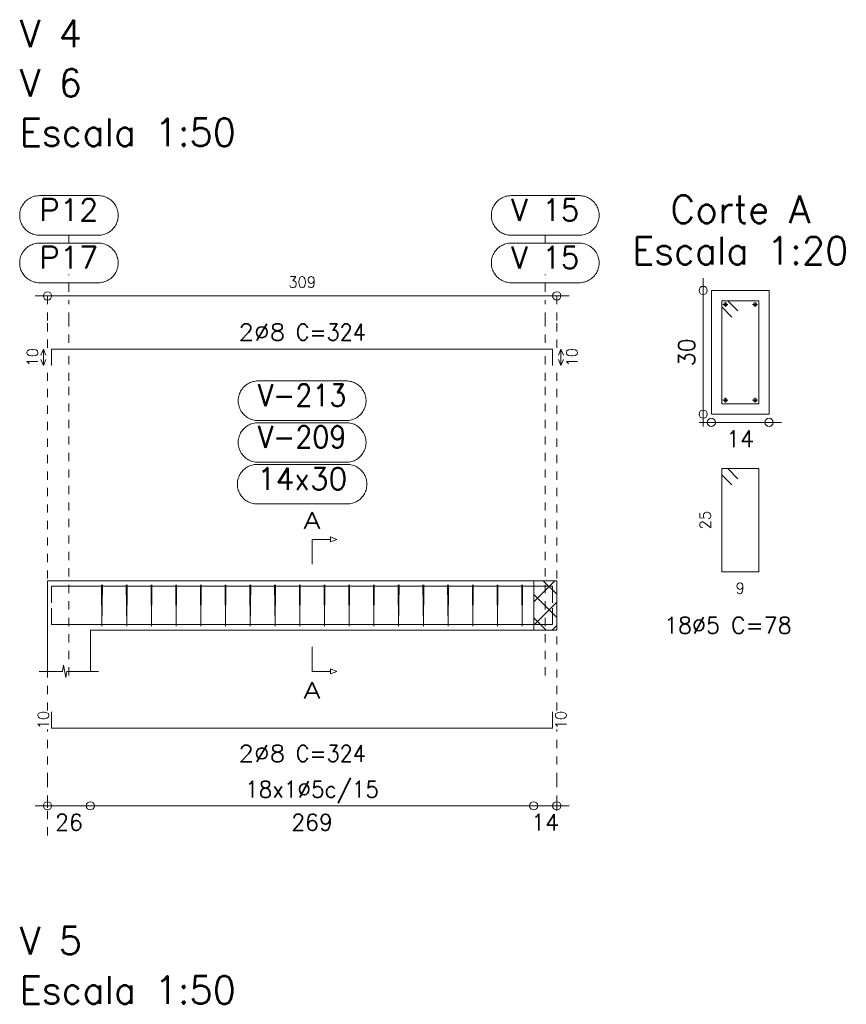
# Model space of a CAD drawing. Header units: millimetres. Extents: x -80 to 444, y 0 to 170.
# Tile 77 of 133: x 220 to 230, y 16 to 28. Entities that reach past the tile are written whole.
import ezdxf
from ezdxf.enums import TextEntityAlignment as Align

# ---------------------------------------------------------------- set-up
doc = ezdxf.new("R2010")
doc.units = ezdxf.units.MM
doc.linetypes.add('CYPE_PUNTO', pattern=[0.075, 0, -0.075])
for name, color, linetype, lineweight in [('ARM_COMPRIMENTOS', 3, 'Continuous', 0), ('ARM_DENTRO_VIGA', 4, 'Continuous', 15), ('ARM_ESTRIBOS', 3, 'Continuous', 0), ('ARM_TEXTOS', 3, 'Continuous', 0), ('COT_COTAS', 3, 'Continuous', 0), ('COT_EST', 3, 'Continuous', 0), ('COT_LIN_APOIOS', 2, 'CYPE_PUNTO', 0), ('COT_LIN_AUX_COTA', 2, 'CYPE_PUNTO', 0), ('MARCAS_PLANTA', 3, 'Continuous', 0), ('REF_NOME', 3, 'Continuous', 0), ('REF_REFERENCIA', 3, 'Continuous', 0), ('SEC_CONTORNOS', 2, 'Continuous', 9), ('SEC_DIM_VIGA', 3, 'Continuous', 0), ('TEXTO_REF_NOME', 3, 'Continuous', 0), ('TEXTO_REF_REFERENCIA', 3, 'Continuous', 0), ('TXT_COMP', 3, 'Continuous', 0), ('TXT_EST', 3, 'Continuous', 0)]:
    doc.layers.add(name, color=color, linetype=linetype, lineweight=lineweight)
doc.styles.add('CYPETXT', font='romans', dxfattribs={"height": 0.2})

msp = doc.modelspace()

# ---------------------------------------------------------------- linework, layer by layer
at = {"layer": 'ARM_COMPRIMENTOS'}
for p, q in [((220.4809, 23.9599), (220.4509, 23.8849)), ((220.4809, 23.9599), (220.5109, 23.8849)), ((220.4809, 23.7599), (220.4809, 23.9599)), ((226.7609, 23.9599), (226.7309, 23.8849)), ((226.7609, 23.9599), (226.7909, 23.8849)), ((226.7609, 23.9599), (226.7609, 23.7599)), ((220.4809, 23.7599), (220.4509, 23.8349)), ((220.4809, 23.7599), (220.5109, 23.8349)), ((226.7609, 23.7599), (226.7309, 23.8349)), ((226.7609, 23.7599), (226.7909, 23.8349))]:
    msp.add_line(p, q, dxfattribs=at)
at = {"layer": 'ARM_DENTRO_VIGA'}
for p, q in [((228.7274, 24.5009), (228.7874, 24.5009)), ((228.7574, 24.5309), (228.7574, 24.4709)), ((229.0874, 24.5009), (229.1474, 24.5009)), ((229.1174, 24.5309), (229.1174, 24.4709)), ((228.7274, 23.3409), (228.7874, 23.3409)), ((228.7574, 23.3709), (228.7574, 23.3109)), ((229.0874, 23.3409), (229.1474, 23.3409)), ((229.1174, 23.3709), (229.1174, 23.3109))]:
    msp.add_line(p, q, dxfattribs=at)
for points in [[(220.5809, 23.7599), (220.5809, 23.9599), (226.6609, 23.9599), (226.6609, 23.7599)], [(220.5809, 20.8836), (220.5809, 21.0836), (226.6609, 21.0836), (226.6609, 20.8836)], [(220.5809, 20.8196), (220.5809, 20.6196), (226.6609, 20.6196), (226.6609, 20.8196)], [(220.5809, 19.5616), (220.5809, 19.3616), (226.6609, 19.3616), (226.6609, 19.5616)]]:
    msp.add_lwpolyline(points, dxfattribs=at)
for centre in [(228.7574, 24.5009), (229.1174, 24.5009), (228.7574, 23.3409), (229.1174, 23.3409)]:
    msp.add_circle(centre, 0.02, dxfattribs=at)
at = {"layer": 'ARM_ESTRIBOS'}
for points in [[(228.9099, 24.4234), (228.7874, 24.5459), (228.7124, 24.5459), (228.7124, 23.2959), (229.1624, 23.2959), (229.1624, 24.5459), (228.7124, 24.5459), (228.7124, 24.4709), (228.8349, 24.3484)], [(228.9099, 22.3884), (228.7874, 22.5109), (228.7124, 22.5109), (228.7124, 21.2609), (229.1624, 21.2609), (229.1624, 22.5109), (228.7124, 22.5109), (228.7124, 22.4359), (228.8349, 22.3134)], [(221.1969, 21.0526), (221.1969, 21.1016), (221.1919, 20.6016), (221.1869, 21.1016), (221.1869, 21.0716), (221.1869, 21.0226)], [(221.4969, 21.0526), (221.4969, 21.1016), (221.4919, 20.6016), (221.4869, 21.1016), (221.4869, 21.0716), (221.4869, 21.0226)], [(221.7969, 21.0526), (221.7969, 21.1016), (221.7919, 20.6016), (221.7869, 21.1016), (221.7869, 21.0716), (221.7869, 21.0226)], [(222.0969, 21.0526), (222.0969, 21.1016), (222.0919, 20.6016), (222.0869, 21.1016), (222.0869, 21.0716), (222.0869, 21.0226)], [(222.3969, 21.0526), (222.3969, 21.1016), (222.3919, 20.6016), (222.3869, 21.1016), (222.3869, 21.0716), (222.3869, 21.0226)], [(222.6969, 21.0526), (222.6969, 21.1016), (222.6919, 20.6016), (222.6869, 21.1016), (222.6869, 21.0716), (222.6869, 21.0226)], [(222.9969, 21.0526), (222.9969, 21.1016), (222.9919, 20.6016), (222.9869, 21.1016), (222.9869, 21.0716), (222.9869, 21.0226)], [(223.2969, 21.0526), (223.2969, 21.1016), (223.2919, 20.6016), (223.2869, 21.1016), (223.2869, 21.0716), (223.2869, 21.0226)], [(223.5969, 21.0526), (223.5969, 21.1016), (223.5919, 20.6016), (223.5869, 21.1016), (223.5869, 21.0716), (223.5869, 21.0226)], [(223.8969, 21.0526), (223.8969, 21.1016), (223.8919, 20.6016), (223.8869, 21.1016), (223.8869, 21.0716), (223.8869, 21.0226)], [(224.1969, 21.0526), (224.1969, 21.1016), (224.1919, 20.6016), (224.1869, 21.1016), (224.1869, 21.0716), (224.1869, 21.0226)], [(224.4969, 21.0526), (224.4969, 21.1016), (224.4919, 20.6016), (224.4869, 21.1016), (224.4869, 21.0716), (224.4869, 21.0226)], [(224.7969, 21.0526), (224.7969, 21.1016), (224.7919, 20.6016), (224.7869, 21.1016), (224.7869, 21.0716), (224.7869, 21.0226)], [(225.0969, 21.0526), (225.0969, 21.1016), (225.0919, 20.6016), (225.0869, 21.1016), (225.0869, 21.0716), (225.0869, 21.0226)], [(225.3969, 21.0526), (225.3969, 21.1016), (225.3919, 20.6016), (225.3869, 21.1016), (225.3869, 21.0716), (225.3869, 21.0226)], [(225.6969, 21.0526), (225.6969, 21.1016), (225.6919, 20.6016), (225.6869, 21.1016), (225.6869, 21.0716), (225.6869, 21.0226)], [(225.9969, 21.0526), (225.9969, 21.1016), (225.9919, 20.6016), (225.9869, 21.1016), (225.9869, 21.0716), (225.9869, 21.0226)], [(226.2969, 21.0526), (226.2969, 21.1016), (226.2919, 20.6016), (226.2869, 21.1016), (226.2869, 21.0716), (226.2869, 21.0226)]]:
    msp.add_lwpolyline(points, dxfattribs=at)
at = {"layer": 'COT_COTAS'}
msp.add_line((220.3809, 24.6049), (226.8609, 24.6049), dxfattribs=at)
for centre in [(220.5309, 24.6049), (226.7109, 24.6049)]:
    msp.add_circle(centre, 0.05, dxfattribs=at)
at = {"layer": 'COT_EST'}
msp.add_lwpolyline([(220.3809, 18.4216), (221.0509, 18.4216), (226.4309, 18.4216), (226.8609, 18.4216)], dxfattribs=at)
for centre in [(220.5309, 18.4216), (221.0509, 18.4216), (226.4309, 18.4216), (226.7109, 18.4216)]:
    msp.add_circle(centre, 0.05, dxfattribs=at)
at = {"layer": 'COT_LIN_APOIOS'}
for points in [[(220.5309, 23.9749), (220.5309, 24.3049), (220.5309, 24.5799), (220.5309, 24.6049)], [(226.7109, 23.9749), (226.7109, 24.3049), (226.7109, 24.5799), (226.7109, 24.6049)], [(220.5309, 19.5766), (220.5309, 23.5736), (220.5309, 23.7449)], [(226.7109, 19.5766), (226.7109, 23.5736), (226.7109, 23.7449)], [(220.5309, 18.0616), (220.5309, 18.3966), (220.5309, 18.4466), (220.5309, 18.7216), (220.5309, 19.3466)], [(226.7109, 18.3616), (226.7109, 18.3966), (226.7109, 18.4466), (226.7109, 18.7216), (226.7109, 19.3466)]]:
    msp.add_lwpolyline(points, dxfattribs=at)
at = {"layer": 'COT_LIN_AUX_COTA'}
for p, q in [((220.7909, 25.2449), (220.7909, 25.3409)), ((226.5709, 25.2449), (226.5709, 25.3409)), ((220.7909, 24.6549), (220.7909, 24.8649)), ((226.5709, 24.6549), (226.5709, 24.8649))]:
    msp.add_line(p, q, dxfattribs=at)
for points in [[(220.7909, 24.0349), (220.7909, 24.3049), (220.7909, 24.5549)], [(226.5709, 24.0349), (226.5709, 24.3049), (226.5709, 24.5549)], [(220.7909, 20.0016), (220.7909, 23.5736), (220.7909, 23.8849)], [(226.5709, 20.0016), (226.5709, 23.5736), (226.5709, 23.8849)]]:
    msp.add_lwpolyline(points, dxfattribs=at)
at = {"layer": 'MARCAS_PLANTA'}
for points in [[(223.7409, 21.3516), (223.7409, 21.6516), (223.9659, 21.6516), (223.9659, 21.6816), (224.0409, 21.6516), (223.9659, 21.6216), (223.9659, 21.6516)], [(223.7409, 20.3516), (223.7409, 20.0516), (223.9659, 20.0516), (223.9659, 20.0816), (224.0409, 20.0516), (223.9659, 20.0216), (223.9659, 20.0516)]]:
    msp.add_lwpolyline(points, dxfattribs=at)
at = {"layer": 'REF_NOME'}
for points in [[(224.1569, 23.5736), (224.173, 23.5731), (224.1889, 23.5715), (224.2047, 23.5688), (224.2203, 23.5651), (224.2356, 23.5603), (224.2506, 23.5546), (224.2652, 23.5478), (224.2792, 23.5401), (224.2927, 23.5315), (224.3057, 23.522), (224.3179, 23.5116), (224.3294, 23.5005), (224.3402, 23.4886), (224.3501, 23.476), (224.3592, 23.4627), (224.3674, 23.4489), (224.3746, 23.4346), (224.3809, 23.4199), (224.3861, 23.4047), (224.3904, 23.3892), (224.3936, 23.3735), (224.3957, 23.3576), (224.3968, 23.3416), (224.3968, 23.3256), (224.3957, 23.3096), (224.3936, 23.2937), (224.3904, 23.278), (224.3861, 23.2625), (224.3809, 23.2473), (224.3746, 23.2326), (224.3674, 23.2183), (224.3592, 23.2045), (224.3501, 23.1912), (224.3402, 23.1787), (224.3294, 23.1668), (224.3179, 23.1556), (224.3057, 23.1453), (224.2927, 23.1357), (224.2792, 23.1271), (224.2652, 23.1194), (224.2506, 23.1127), (224.2356, 23.1069), (224.2203, 23.1021), (224.2047, 23.0984), (224.1889, 23.0957), (224.173, 23.0941), (224.1569, 23.0936), (223.0849, 23.0936), (223.0689, 23.0941), (223.0529, 23.0957), (223.0371, 23.0984), (223.0215, 23.1021), (223.0062, 23.1069), (222.9912, 23.1127), (222.9767, 23.1194), (222.9626, 23.1271), (222.9491, 23.1357), (222.9362, 23.1453), (222.9239, 23.1556), (222.9124, 23.1668), (222.9016, 23.1787), (222.8917, 23.1912), (222.8826, 23.2045), (222.8745, 23.2183), (222.8672, 23.2326), (222.861, 23.2473), (222.8557, 23.2625), (222.8515, 23.278), (222.8483, 23.2937), (222.8461, 23.3096), (222.8451, 23.3256), (222.8451, 23.3416), (222.8461, 23.3576), (222.8483, 23.3735), (222.8515, 23.3892), (222.8557, 23.4047), (222.861, 23.4199), (222.8672, 23.4346), (222.8745, 23.4489), (222.8826, 23.4627), (222.8917, 23.476), (222.9016, 23.4886), (222.9124, 23.5005), (222.9239, 23.5116), (222.9362, 23.522), (222.9491, 23.5315), (222.9626, 23.5401), (222.9767, 23.5478), (222.9912, 23.5546), (223.0062, 23.5603), (223.0215, 23.5651), (223.0371, 23.5688), (223.0529, 23.5715), (223.0689, 23.5731), (223.0849, 23.5736), (224.1569, 23.5736)], [(224.1569, 23.0676), (224.173, 23.0671), (224.1889, 23.0655), (224.2047, 23.0628), (224.2203, 23.0591), (224.2356, 23.0543), (224.2506, 23.0486), (224.2652, 23.0418), (224.2792, 23.0341), (224.2927, 23.0255), (224.3057, 23.016), (224.3179, 23.0056), (224.3294, 22.9945), (224.3402, 22.9826), (224.3501, 22.97), (224.3592, 22.9567), (224.3674, 22.9429), (224.3746, 22.9286), (224.3809, 22.9139), (224.3861, 22.8987), (224.3904, 22.8832), (224.3936, 22.8675), (224.3957, 22.8516), (224.3968, 22.8356), (224.3968, 22.8196), (224.3957, 22.8036), (224.3936, 22.7877), (224.3904, 22.772), (224.3861, 22.7565), (224.3809, 22.7413), (224.3746, 22.7266), (224.3674, 22.7123), (224.3592, 22.6985), (224.3501, 22.6852), (224.3402, 22.6727), (224.3294, 22.6608), (224.3179, 22.6496), (224.3057, 22.6393), (224.2927, 22.6297), (224.2792, 22.6211), (224.2652, 22.6134), (224.2506, 22.6067), (224.2356, 22.6009), (224.2203, 22.5961), (224.2047, 22.5924), (224.1889, 22.5897), (224.173, 22.5881), (224.1569, 22.5876), (223.0849, 22.5876), (223.0689, 22.5881), (223.0529, 22.5897), (223.0371, 22.5924), (223.0215, 22.5961), (223.0062, 22.6009), (222.9912, 22.6067), (222.9767, 22.6134), (222.9626, 22.6211), (222.9491, 22.6297), (222.9362, 22.6393), (222.9239, 22.6496), (222.9124, 22.6608), (222.9016, 22.6727), (222.8917, 22.6852), (222.8826, 22.6985), (222.8745, 22.7123), (222.8672, 22.7266), (222.861, 22.7413), (222.8557, 22.7565), (222.8515, 22.772), (222.8483, 22.7877), (222.8461, 22.8036), (222.8451, 22.8196), (222.8451, 22.8356), (222.8461, 22.8516), (222.8483, 22.8675), (222.8515, 22.8832), (222.8557, 22.8987), (222.861, 22.9139), (222.8672, 22.9286), (222.8745, 22.9429), (222.8826, 22.9567), (222.8917, 22.97), (222.9016, 22.9826), (222.9124, 22.9945), (222.9239, 23.0056), (222.9362, 23.016), (222.9491, 23.0255), (222.9626, 23.0341), (222.9767, 23.0418), (222.9912, 23.0486), (223.0062, 23.0543), (223.0215, 23.0591), (223.0371, 23.0628), (223.0529, 23.0655), (223.0689, 23.0671), (223.0849, 23.0676), (224.1569, 23.0676)], [(224.1669, 22.5616), (224.183, 22.5611), (224.1989, 22.5595), (224.2147, 22.5568), (224.2303, 22.5531), (224.2456, 22.5483), (224.2606, 22.5426), (224.2752, 22.5358), (224.2892, 22.5281), (224.3027, 22.5195), (224.3157, 22.51), (224.3279, 22.4996), (224.3394, 22.4885), (224.3502, 22.4766), (224.3601, 22.464), (224.3692, 22.4507), (224.3774, 22.4369), (224.3846, 22.4226), (224.3909, 22.4079), (224.3961, 22.3927), (224.4004, 22.3772), (224.4036, 22.3615), (224.4057, 22.3456), (224.4068, 22.3296), (224.4068, 22.3136), (224.4057, 22.2976), (224.4036, 22.2817), (224.4004, 22.266), (224.3961, 22.2505), (224.3909, 22.2353), (224.3846, 22.2206), (224.3774, 22.2063), (224.3692, 22.1925), (224.3601, 22.1792), (224.3502, 22.1667), (224.3394, 22.1548), (224.3279, 22.1436), (224.3157, 22.1333), (224.3027, 22.1237), (224.2892, 22.1151), (224.2752, 22.1074), (224.2606, 22.1007), (224.2456, 22.0949), (224.2303, 22.0901), (224.2147, 22.0864), (224.1989, 22.0837), (224.183, 22.0821), (224.1669, 22.0816), (223.0749, 22.0816), (223.0589, 22.0821), (223.0429, 22.0837), (223.0271, 22.0864), (223.0115, 22.0901), (222.9962, 22.0949), (222.9812, 22.1007), (222.9667, 22.1074), (222.9526, 22.1151), (222.9391, 22.1237), (222.9262, 22.1333), (222.9139, 22.1436), (222.9024, 22.1548), (222.8916, 22.1667), (222.8817, 22.1792), (222.8726, 22.1925), (222.8645, 22.2063), (222.8572, 22.2206), (222.851, 22.2353), (222.8457, 22.2505), (222.8415, 22.266), (222.8383, 22.2817), (222.8361, 22.2976), (222.8351, 22.3136), (222.8351, 22.3296), (222.8361, 22.3456), (222.8383, 22.3615), (222.8415, 22.3772), (222.8457, 22.3927), (222.851, 22.4079), (222.8572, 22.4226), (222.8645, 22.4369), (222.8726, 22.4507), (222.8817, 22.464), (222.8916, 22.4766), (222.9024, 22.4885), (222.9139, 22.4996), (222.9262, 22.51), (222.9391, 22.5195), (222.9526, 22.5281), (222.9667, 22.5358), (222.9812, 22.5426), (222.9962, 22.5483), (223.0115, 22.5531), (223.0271, 22.5568), (223.0429, 22.5595), (223.0589, 22.5611), (223.0749, 22.5616), (224.1669, 22.5616)]]:
    msp.add_lwpolyline(points, close=True, dxfattribs=at)
at = {"layer": 'REF_REFERENCIA'}
for points in [[(221.1489, 25.8209), (221.165, 25.8203), (221.1809, 25.8187), (221.1967, 25.816), (221.2123, 25.8123), (221.2276, 25.8076), (221.2426, 25.8018), (221.2572, 25.7951), (221.2712, 25.7874), (221.2847, 25.7787), (221.2977, 25.7692), (221.3099, 25.7589), (221.3214, 25.7477), (221.3322, 25.7358), (221.3421, 25.7232), (221.3512, 25.71), (221.3594, 25.6962), (221.3666, 25.6819), (221.3729, 25.6671), (221.3781, 25.652), (221.3824, 25.6365), (221.3856, 25.6208), (221.3877, 25.6049), (221.3888, 25.5889), (221.3888, 25.5728), (221.3877, 25.5568), (221.3856, 25.5409), (221.3824, 25.5252), (221.3781, 25.5098), (221.3729, 25.4946), (221.3666, 25.4798), (221.3594, 25.4655), (221.3512, 25.4517), (221.3421, 25.4385), (221.3322, 25.4259), (221.3214, 25.414), (221.3099, 25.4029), (221.2977, 25.3925), (221.2847, 25.383), (221.2712, 25.3744), (221.2572, 25.3667), (221.2426, 25.3599), (221.2276, 25.3541), (221.2123, 25.3494), (221.1967, 25.3457), (221.1809, 25.343), (221.165, 25.3414), (221.1489, 25.3409), (220.4329, 25.3409), (220.4169, 25.3414), (220.4009, 25.343), (220.3851, 25.3457), (220.3695, 25.3494), (220.3542, 25.3541), (220.3392, 25.3599), (220.3247, 25.3667), (220.3106, 25.3744), (220.2971, 25.383), (220.2842, 25.3925), (220.2719, 25.4029), (220.2604, 25.414), (220.2496, 25.4259), (220.2397, 25.4385), (220.2306, 25.4517), (220.2225, 25.4655), (220.2152, 25.4798), (220.209, 25.4946), (220.2037, 25.5098), (220.1995, 25.5252), (220.1963, 25.5409), (220.1941, 25.5568), (220.1931, 25.5728), (220.1931, 25.5889), (220.1941, 25.6049), (220.1963, 25.6208), (220.1995, 25.6365), (220.2037, 25.652), (220.209, 25.6671), (220.2152, 25.6819), (220.2225, 25.6962), (220.2306, 25.71), (220.2397, 25.7232), (220.2496, 25.7358), (220.2604, 25.7477), (220.2719, 25.7589), (220.2842, 25.7692), (220.2971, 25.7787), (220.3106, 25.7874), (220.3247, 25.7951), (220.3392, 25.8018), (220.3542, 25.8076), (220.3695, 25.8123), (220.3851, 25.816), (220.4009, 25.8187), (220.4169, 25.8203), (220.4329, 25.8209), (221.1489, 25.8209)], [(226.9849, 25.8209), (227.001, 25.8203), (227.0169, 25.8187), (227.0327, 25.816), (227.0483, 25.8123), (227.0636, 25.8076), (227.0786, 25.8018), (227.0932, 25.7951), (227.1072, 25.7874), (227.1207, 25.7787), (227.1337, 25.7692), (227.1459, 25.7589), (227.1574, 25.7477), (227.1682, 25.7358), (227.1781, 25.7232), (227.1872, 25.71), (227.1954, 25.6962), (227.2026, 25.6819), (227.2089, 25.6671), (227.2141, 25.652), (227.2184, 25.6365), (227.2216, 25.6208), (227.2237, 25.6049), (227.2248, 25.5889), (227.2248, 25.5728), (227.2237, 25.5568), (227.2216, 25.5409), (227.2184, 25.5252), (227.2141, 25.5098), (227.2089, 25.4946), (227.2026, 25.4798), (227.1954, 25.4655), (227.1872, 25.4517), (227.1781, 25.4385), (227.1682, 25.4259), (227.1574, 25.414), (227.1459, 25.4029), (227.1337, 25.3925), (227.1207, 25.383), (227.1072, 25.3744), (227.0932, 25.3667), (227.0786, 25.3599), (227.0636, 25.3541), (227.0483, 25.3494), (227.0327, 25.3457), (227.0169, 25.343), (227.001, 25.3414), (226.9849, 25.3409), (226.1569, 25.3409), (226.1409, 25.3414), (226.1249, 25.343), (226.1091, 25.3457), (226.0935, 25.3494), (226.0782, 25.3541), (226.0632, 25.3599), (226.0487, 25.3667), (226.0346, 25.3744), (226.0211, 25.383), (226.0082, 25.3925), (225.9959, 25.4029), (225.9844, 25.414), (225.9736, 25.4259), (225.9637, 25.4385), (225.9546, 25.4517), (225.9465, 25.4655), (225.9392, 25.4798), (225.933, 25.4946), (225.9277, 25.5098), (225.9235, 25.5252), (225.9203, 25.5409), (225.9181, 25.5568), (225.9171, 25.5728), (225.9171, 25.5889), (225.9181, 25.6049), (225.9203, 25.6208), (225.9235, 25.6365), (225.9277, 25.652), (225.933, 25.6671), (225.9392, 25.6819), (225.9465, 25.6962), (225.9546, 25.71), (225.9637, 25.7232), (225.9736, 25.7358), (225.9844, 25.7477), (225.9959, 25.7589), (226.0082, 25.7692), (226.0211, 25.7787), (226.0346, 25.7874), (226.0487, 25.7951), (226.0632, 25.8018), (226.0782, 25.8076), (226.0935, 25.8123), (226.1091, 25.816), (226.1249, 25.8187), (226.1409, 25.8203), (226.1569, 25.8209), (226.9849, 25.8209)], [(221.1489, 25.2449), (221.165, 25.2443), (221.1809, 25.2427), (221.1967, 25.24), (221.2123, 25.2363), (221.2276, 25.2316), (221.2426, 25.2258), (221.2572, 25.2191), (221.2712, 25.2114), (221.2847, 25.2027), (221.2977, 25.1932), (221.3099, 25.1829), (221.3214, 25.1717), (221.3322, 25.1598), (221.3421, 25.1472), (221.3512, 25.134), (221.3594, 25.1202), (221.3666, 25.1059), (221.3729, 25.0911), (221.3781, 25.076), (221.3824, 25.0605), (221.3856, 25.0448), (221.3877, 25.0289), (221.3888, 25.0129), (221.3888, 24.9968), (221.3877, 24.9808), (221.3856, 24.9649), (221.3824, 24.9492), (221.3781, 24.9338), (221.3729, 24.9186), (221.3666, 24.9038), (221.3594, 24.8895), (221.3512, 24.8757), (221.3421, 24.8625), (221.3322, 24.8499), (221.3214, 24.838), (221.3099, 24.8269), (221.2977, 24.8165), (221.2847, 24.807), (221.2712, 24.7984), (221.2572, 24.7907), (221.2426, 24.7839), (221.2276, 24.7781), (221.2123, 24.7734), (221.1967, 24.7697), (221.1809, 24.767), (221.165, 24.7654), (221.1489, 24.7649), (220.4329, 24.7649), (220.4169, 24.7654), (220.4009, 24.767), (220.3851, 24.7697), (220.3695, 24.7734), (220.3542, 24.7781), (220.3392, 24.7839), (220.3247, 24.7907), (220.3106, 24.7984), (220.2971, 24.807), (220.2842, 24.8165), (220.2719, 24.8269), (220.2604, 24.838), (220.2496, 24.8499), (220.2397, 24.8625), (220.2306, 24.8757), (220.2225, 24.8895), (220.2152, 24.9038), (220.209, 24.9186), (220.2037, 24.9338), (220.1995, 24.9492), (220.1963, 24.9649), (220.1941, 24.9808), (220.1931, 24.9968), (220.1931, 25.0129), (220.1941, 25.0289), (220.1963, 25.0448), (220.1995, 25.0605), (220.2037, 25.076), (220.209, 25.0911), (220.2152, 25.1059), (220.2225, 25.1202), (220.2306, 25.134), (220.2397, 25.1472), (220.2496, 25.1598), (220.2604, 25.1717), (220.2719, 25.1829), (220.2842, 25.1932), (220.2971, 25.2027), (220.3106, 25.2114), (220.3247, 25.2191), (220.3392, 25.2258), (220.3542, 25.2316), (220.3695, 25.2363), (220.3851, 25.24), (220.4009, 25.2427), (220.4169, 25.2443), (220.4329, 25.2449), (221.1489, 25.2449)], [(226.9849, 25.2449), (227.001, 25.2443), (227.0169, 25.2427), (227.0327, 25.24), (227.0483, 25.2363), (227.0636, 25.2316), (227.0786, 25.2258), (227.0932, 25.2191), (227.1072, 25.2114), (227.1207, 25.2027), (227.1337, 25.1932), (227.1459, 25.1829), (227.1574, 25.1717), (227.1682, 25.1598), (227.1781, 25.1472), (227.1872, 25.134), (227.1954, 25.1202), (227.2026, 25.1059), (227.2089, 25.0911), (227.2141, 25.076), (227.2184, 25.0605), (227.2216, 25.0448), (227.2237, 25.0289), (227.2248, 25.0129), (227.2248, 24.9968), (227.2237, 24.9808), (227.2216, 24.9649), (227.2184, 24.9492), (227.2141, 24.9338), (227.2089, 24.9186), (227.2026, 24.9038), (227.1954, 24.8895), (227.1872, 24.8757), (227.1781, 24.8625), (227.1682, 24.8499), (227.1574, 24.838), (227.1459, 24.8269), (227.1337, 24.8165), (227.1207, 24.807), (227.1072, 24.7984), (227.0932, 24.7907), (227.0786, 24.7839), (227.0636, 24.7781), (227.0483, 24.7734), (227.0327, 24.7697), (227.0169, 24.767), (227.001, 24.7654), (226.9849, 24.7649), (226.1569, 24.7649), (226.1409, 24.7654), (226.1249, 24.767), (226.1091, 24.7697), (226.0935, 24.7734), (226.0782, 24.7781), (226.0632, 24.7839), (226.0487, 24.7907), (226.0346, 24.7984), (226.0211, 24.807), (226.0082, 24.8165), (225.9959, 24.8269), (225.9844, 24.838), (225.9736, 24.8499), (225.9637, 24.8625), (225.9546, 24.8757), (225.9465, 24.8895), (225.9392, 24.9038), (225.933, 24.9186), (225.9277, 24.9338), (225.9235, 24.9492), (225.9203, 24.9649), (225.9181, 24.9808), (225.9171, 24.9968), (225.9171, 25.0129), (225.9181, 25.0289), (225.9203, 25.0448), (225.9235, 25.0605), (225.9277, 25.076), (225.933, 25.0911), (225.9392, 25.1059), (225.9465, 25.1202), (225.9546, 25.134), (225.9637, 25.1472), (225.9736, 25.1598), (225.9844, 25.1717), (225.9959, 25.1829), (226.0082, 25.1932), (226.0211, 25.2027), (226.0346, 25.2114), (226.0487, 25.2191), (226.0632, 25.2258), (226.0782, 25.2316), (226.0935, 25.2363), (226.1091, 25.24), (226.1249, 25.2427), (226.1409, 25.2443), (226.1569, 25.2449), (226.9849, 25.2449)]]:
    msp.add_lwpolyline(points, close=True, dxfattribs=at)
at = {"layer": 'SEC_CONTORNOS'}
for p, q in [((220.5309, 20.5516), (220.5309, 21.1516)), ((220.5309, 21.1516), (221.0509, 21.1516)), ((226.4309, 20.8947), (226.6878, 21.1516)), ((226.7109, 20.9877), (226.547, 21.1516)), ((226.7109, 20.7049), (226.4309, 20.9849)), ((226.4309, 20.6119), (226.7109, 20.8919)), ((226.5814, 20.5516), (226.4309, 20.7021)), ((221.0509, 20.0516), (221.0509, 20.5516)), ((226.6534, 20.5516), (226.7109, 20.6091))]:
    msp.add_line(p, q, dxfattribs=at)
for points in [[(228.5874, 24.6709), (228.5874, 23.1709), (229.2874, 23.1709), (229.2874, 24.6709), (228.5874, 24.6709)], [(226.4309, 21.1516), (226.4309, 20.5516), (226.7109, 20.5516), (226.7109, 21.1516), (226.4309, 21.1516)]]:
    msp.add_lwpolyline(points, close=True, dxfattribs=at)
for points in [[(220.5309, 21.1516), (221.0509, 21.1516), (226.4309, 21.1516), (226.7109, 21.1516)], [(220.5309, 20.0516), (220.5309, 20.5516), (220.5309, 21.1516)], [(221.0509, 20.5516), (226.4309, 20.5516), (226.7109, 20.5516), (226.7109, 21.1516)], [(220.4309, 20.0516), (220.7139, 20.0516), (220.7264, 20.1266), (220.7514, 19.9766), (220.7639, 20.0516), (221.1509, 20.0516)]]:
    msp.add_lwpolyline(points, dxfattribs=at)
at = {"layer": 'SEC_DIM_VIGA'}
for p, q in [((228.4874, 24.8209), (228.4874, 23.0209)), ((228.4374, 23.0709), (229.4374, 23.0709))]:
    msp.add_line(p, q, dxfattribs=at)
for centre in [(228.4874, 24.6709), (228.4874, 23.1709), (228.5874, 23.0709), (229.2874, 23.0709)]:
    msp.add_circle(centre, 0.05, dxfattribs=at)

# ---------------------------------------------------------------- texts
at = {"layer": 'ARM_COMPRIMENTOS', "style": 'CYPETXT', "width": 0.953514}
for p, p2 in [((220.4143, 23.7479), (220.4143, 23.9719)), ((226.9609, 23.7479), (226.9609, 23.9719)), ((220.5476, 19.3496), (220.5476, 19.5736)), ((226.8276, 19.3496), (226.8276, 19.5736))]:
    msp.add_text('10', height=0.13333, rotation=90, dxfattribs=at).set_placement(p, p2, align=Align.FIT)
at = {"layer": 'ARM_ESTRIBOS', "style": 'CYPETXT', "width": 0.88337}
msp.add_text('18%%c5 C=78', height=0.2, dxfattribs=at).set_placement((228.0134, 20.5109), (229.5614, 20.5109), align=Align.FIT)
at = {"layer": 'ARM_TEXTOS', "style": 'CYPETXT', "width": 1.06875}
for p, p2 in [((222.8469, 24.0649), (223.4169, 24.0649)), ((222.8469, 18.9566), (223.4169, 18.9566))]:
    msp.add_text('2%%c8', height=0.2, dxfattribs=at).set_placement(p, p2, align=Align.FIT)
at = {"layer": 'COT_COTAS', "style": 'CYPETXT', "width": 0.945}
msp.add_text('309', height=0.13333, dxfattribs=at).set_placement((223.4529, 24.7049), (223.7889, 24.7049), align=Align.FIT)
at = {"layer": 'COT_EST', "style": 'CYPETXT'}
for s, width, p, p2 in [('26', 0.953514, (220.6229, 18.1216), (220.9589, 18.1216)), ('269', 0.945, (223.4889, 18.1216), (223.9929, 18.1216)), ('14', 0.928421, (226.4029, 18.1216), (226.7389, 18.1216))]:
    msp.add_text(s, height=0.2, dxfattribs=dict(at, width=width)).set_placement(p, p2, align=Align.FIT)
at = {"layer": 'MARCAS_PLANTA', "style": 'CYPETXT', "width": 1.241471}
for p, p2 in [((223.6404, 21.7816), (223.8414, 21.7816)), ((223.6404, 19.7216), (223.8414, 19.7216))]:
    msp.add_text('A', height=0.2, dxfattribs=at).set_placement(p, p2, align=Align.FIT)
at = {"layer": 'SEC_DIM_VIGA', "style": 'CYPETXT', "width": 0.953514}
for s, height, p, p2 in [('30', 0.2, (228.3874, 23.7529), (228.3874, 24.0889)), ('25', 0.13333, (228.5791, 21.7739), (228.5791, 21.9979))]:
    msp.add_text(s, height=height, rotation=90, dxfattribs=at).set_placement(p, p2, align=Align.FIT)
at = {"layer": 'SEC_DIM_VIGA', "style": 'CYPETXT'}
for s, height, width, p, p2 in [('14', 0.2, 0.928421, (228.7694, 22.7709), (229.1054, 22.7709)), ('9', 0.1333, 1.1025, (228.8814, 20.9942), (228.9934, 20.9942))]:
    msp.add_text(s, height=height, dxfattribs=dict(at, width=width)).set_placement(p, p2, align=Align.FIT)
at = {"layer": 'TEXTO_REF_NOME', "style": 'CYPETXT'}
for s, height, width, p, p2 in [('V 4', 0.33333, 0.834474, (220.1929, 27.6209), (220.9479, 27.6209)), ('V 6', 0.33333, 0.849375, (220.1929, 27.0209), (220.9479, 27.0209)), ('Escala 1:50', 0.333333, 0.879654, (220.1929, 26.4209), (222.8179, 26.4209)), ('Corte A', 0.33333, 0.885124, (228.0874, 25.4875), (229.7874, 25.4875)), ('Escala 1:20', 0.333333, 0.879654, (227.6249, 24.9875), (230.2499, 24.9875)), ('V-213', 0.26667, 0.835842, (223.0849, 23.2669), (224.1569, 23.2669)), ('V-209', 0.26667, 0.8442, (223.0849, 22.7609), (224.1569, 22.7609)), ('14x30', 0.26667, 0.91484, (223.0749, 22.2549), (224.1669, 22.2549)), ('V 5', 0.33333, 0.849375, (220.1929, 16.6209), (220.9479, 16.6209)), ('Escala 1:50', 0.333333, 0.879654, (220.1929, 16.0209), (222.8179, 16.0209))]:
    msp.add_text(s, height=height, dxfattribs=dict(at, width=width)).set_placement(p, p2, align=Align.FIT)
at = {"layer": 'TEXTO_REF_REFERENCIA', "style": 'CYPETXT'}
for s, width, p, p2 in [('P12', 0.972155, (220.4329, 25.5142), (221.1489, 25.5142)), ('V 15', 0.857961, (226.1569, 25.5142), (226.9849, 25.5142)), ('P17', 0.972155, (220.4329, 24.9382), (221.1489, 24.9382)), ('V 15', 0.857961, (226.1569, 24.9382), (226.9849, 24.9382))]:
    msp.add_text(s, height=0.26667, dxfattribs=dict(at, width=width)).set_placement(p, p2, align=Align.FIT)
at = {"layer": 'TXT_COMP', "style": 'CYPETXT', "width": 0.815}
for p, p2 in [((223.4169, 24.0649), (224.3949, 24.0649)), ((223.4169, 18.9566), (224.3949, 18.9566))]:
    msp.add_text(' C=324', height=0.2, dxfattribs=at).set_placement(p, p2, align=Align.FIT)
at = {"layer": 'TXT_EST', "style": 'CYPETXT', "width": 0.882979}
msp.add_text('18x1%%c5c/15', height=0.2, dxfattribs=at).set_placement((222.9294, 18.5216), (224.5524, 18.5216), align=Align.FIT)

doc.saveas('drawing.dxf')
